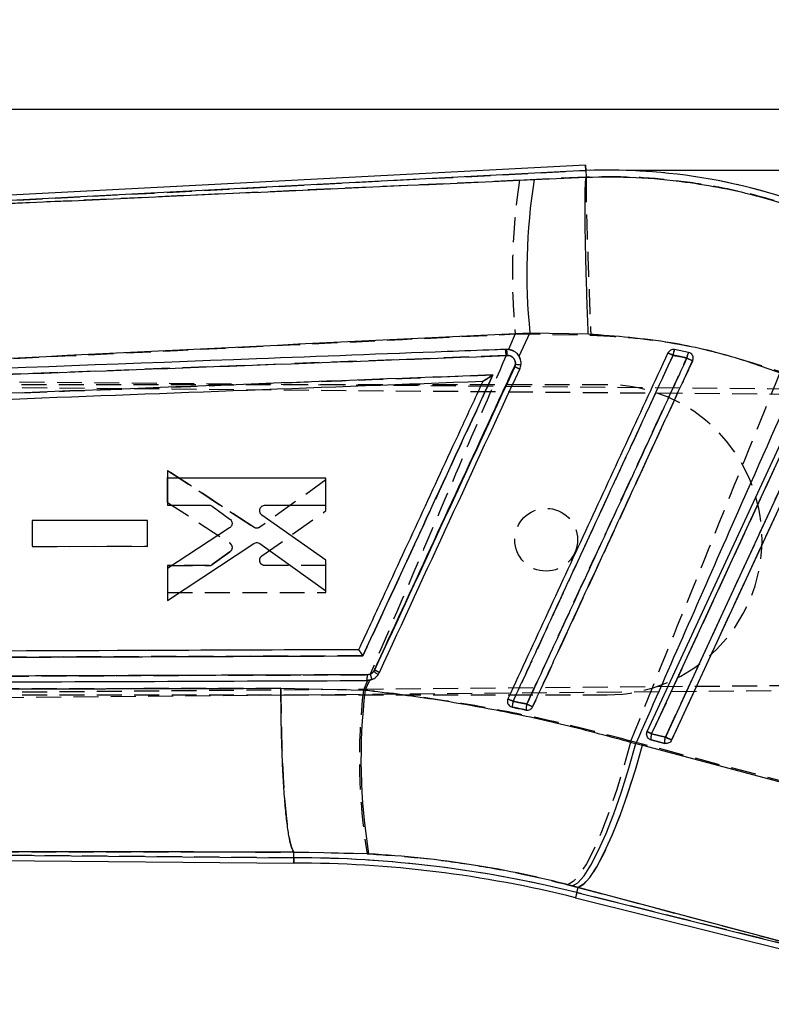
# Model space of a CAD drawing. Extents: x 50 to 380, y 23 to 289.
# Tile 11 of 12: x 255 to 293, y 239 to 289. Entities that reach past the tile are written whole.
import ezdxf

# ---------------------------------------------------------------- set-up
doc = ezdxf.new("R2010")
doc.units = 0
doc.linetypes.add('HIDDEN', pattern=[1.905, 1.27, -0.635])
doc.layers.get('0').update_dxf_attribs({"linetype": 'CONTINUOUS'})
doc.layers.add('FORMATO', color=179, linetype='CONTINUOUS')
doc.styles.add('SLDTEXTSTYLE0', font='TXT', dxfattribs={"width": 0.75})
doc.dimstyles.new('SLDDIMSTYLE0', dxfattribs={"dimtxt": 3.5, "dimasz": 3.302, "dimexe": 0, "dimexo": 0.0625, "dimgap": 0.875, "dimtad": 1, "dimdec": 1, "dimrnd": 1e-09, "dimzin": 12, "dimtxsty": 'SLDTEXTSTYLE0', "dimsah": 1, "dimcen": 0.09, "dimazin": 3, "dimtfac": 1, "dimtdec": 1, "dimtofl": 0, "dimtmove": 0, "dimatfit": 3, "dimtolj": 1, "dimtzin": 12})
doc.dimstyles.new('SLDDIMSTYLE1', dxfattribs={"dimtxt": 3.5, "dimasz": 3.302, "dimexe": 0, "dimexo": 0.0625, "dimgap": 0.875, "dimtad": 1, "dimdec": 1, "dimrnd": 1e-09, "dimzin": 12, "dimtxsty": 'SLDTEXTSTYLE0', "dimsah": 1, "dimcen": 0.09, "dimazin": 3, "dimtfac": 1, "dimtofl": 0, "dimtmove": 0, "dimatfit": 3, "dimtolj": 1, "dimtzin": 12})

# ---------------------------------------------------------------- blocks, each defined once
blk = doc.blocks.new('_D')
at = {"layer": 'FORMATO'}
for p, q in [((95.77, 236.982), (95.77, 285.695)), ((321.124, 262.836), (321.124, 285.695)), ((321.124, 284.695), (95.77, 284.695))]:
    blk.add_line(p, q, dxfattribs=at)
for points in [[(95.77, 284.695), (99.072, 284.187), (99.072, 285.203)], [(321.124, 284.695), (317.822, 285.203), (317.822, 284.187)]]:
    blk.add_solid(points, dxfattribs=at)
at = {"layer": 'FORMATO', "insert": (184.591, 289.207), "char_height": 3.5, "attachment_point": 1, "style": 'SLDTEXTSTYLE0'}
blk.add_mtext('225,4', dxfattribs=at)
blk = doc.blocks.new('_D_1')
at = {"layer": 'FORMATO'}
for p, q in [((285.496, 281.608), (332.459, 281.608)), ((331.459, 281.608), (331.459, 208.188)), ((193.903, 208.188), (332.459, 208.188))]:
    blk.add_line(p, q, dxfattribs=at)
for points in [[(331.459, 281.608), (330.951, 278.306), (331.967, 278.306)], [(331.459, 208.188), (331.967, 211.49), (330.951, 211.49)]]:
    blk.add_solid(points, dxfattribs=at)
at = {"layer": 'FORMATO', "insert": (326.947, 237.546), "char_height": 3.5, "attachment_point": 1, "rotation": 90, "style": 'SLDTEXTSTYLE0'}
blk.add_mtext('73,4', dxfattribs=at)

msp = doc.modelspace()

# ---------------------------------------------------------------- linework, layer by layer
at = {"color": 7, "linetype": 'CONTINUOUS'}
for p, q in [((283.4331, 281.8608), (225.779, 278.8393)), ((283.4449, 281.5899), (232.1381, 278.9011)), ((283.4331, 281.8608), (283.4449, 281.5899)), ((283.4449, 281.5899), (283.4597, 281.2503)), ((280.8095, 281.1233), (283.4597, 281.2499)), ((283.4597, 281.2499), (283.4597, 281.2503)), ((280.0447, 272.1166), (280.5922, 273.3024)), ((283.5667, 273.2478), (280.5922, 273.3024)), ((288.676, 272.3168), (287.9614, 272.4625)), ((288.7367, 272.2967), (288.676, 272.3168)), ((279.8571, 271.7104), (279.8216, 271.5816)), ((278.1981, 270.8529), (278.197, 270.8528)), ((286.5698, 252.994), (294.5069, 270.1345)), ((270.1955, 265.9053), (262.1252, 265.9061)), ((262.1252, 265.9061), (262.1253, 264.5327)), ((270.1956, 264.532), (270.1955, 265.9053)), ((262.1253, 264.5327), (264.2403, 264.5325)), ((264.4025, 264.4797), (265.2977, 263.8268)), ((267.0961, 264.5323), (270.1956, 264.532)), ((270.1959, 261.731), (266.9363, 264.0294)), ((261.0948, 263.7479), (255.2263, 263.7485)), ((255.2263, 263.7485), (255.2264, 262.4354)), ((261.0949, 262.4349), (261.0948, 263.7479)), ((265.2853, 263.3698), (262.1256, 261.3087)), ((255.2264, 262.4354), (261.0949, 262.4349)), ((262.1258, 259.6781), (266.5179, 262.5779)), ((266.8303, 262.572), (270.196, 260.1637)), ((270.196, 260.1637), (270.1959, 261.731)), ((262.1256, 261.3087), (262.1258, 259.6781)), ((272.6703, 256.1269), (272.6321, 256.0612)), ((272.1934, 255.1111), (272.4251, 255.6129)), ((272.2786, 255.5971), (272.4251, 255.6129)), ((267.9027, 255.2027), (272.1934, 255.1111)), ((279.6009, 254.2718), (279.6879, 254.2394)), ((287.4955, 252.7147), (286.7967, 252.8889)), ((285.9909, 252.3852), (286.3254, 252.2971)), ((286.77, 252.5716), (286.6938, 252.6024)), ((287.4687, 252.3974), (286.77, 252.5716)), ((286.3254, 252.2971), (303.0593, 247.8437)), ((230.7974, 246.8962), (268.5593, 246.5667)), ((268.5593, 246.5667), (268.5605, 246.854)), ((268.5605, 246.854), (268.5603, 246.8546)), ((272.372, 246.7654), (268.5605, 246.854)), ((226.0313, 246.6667), (268.5581, 246.2955)), ((283.0506, 245.0584), (282.7561, 245.1367)), ((282.985, 244.7952), (283.0506, 245.0584)), ((299.7845, 240.6066), (283.0506, 245.0584)), ((282.9194, 244.5321), (302.5941, 239.6267)), ((282.985, 244.7952), (299.7845, 240.6066))]:
    msp.add_line(p, q, dxfattribs=at)
at = {"color": 7, "linetype": 'HIDDEN'}
for p, q in [((231.6587, 278.8759), (283.4449, 281.5899)), ((283.4449, 281.5899), (283.4331, 281.8608)), ((280.063, 281.0845), (231.6587, 278.8759)), ((283.4598, 281.2492), (280.063, 281.0845)), ((283.4598, 281.2493), (283.4598, 281.2492)), ((279.843, 273.2559), (279.5077, 272.4678)), ((279.843, 273.2559), (283.6947, 273.2002)), ((279.34, 272.4692), (279.4031, 272.4716)), ((279.3748, 272.1557), (229.0493, 270.2469)), ((279.4376, 272.1582), (279.3748, 272.1557)), ((279.7119, 272.4136), (279.7732, 272.3782)), ((280.0209, 272.1531), (280.1024, 271.9725)), ((220.2963, 271.1085), (296.9402, 270.4397)), ((220.4227, 270.8094), (297.5774, 270.1596)), ((284.5214, 270.67), (221.3892, 270.67)), ((262.1256, 264.6747), (262.1258, 266.3053)), ((262.1258, 266.3053), (262.1256, 264.6747)), ((262.1258, 266.3053), (266.5179, 263.4054)), ((266.5179, 263.4054), (262.1258, 266.3053)), ((270.196, 265.8196), (266.8303, 263.4113)), ((270.1959, 264.2524), (270.196, 265.8196)), ((262.1256, 264.6747), (265.2853, 262.6135)), ((266.9363, 261.9539), (270.1959, 264.2524)), ((255.2264, 263.748), (255.2263, 262.4349)), ((261.0949, 263.7485), (255.2264, 263.748)), ((261.0948, 262.4354), (261.0949, 263.7485)), ((255.2263, 262.4349), (261.0948, 262.4354)), ((265.2977, 262.1566), (264.4025, 261.5037)), ((264.4025, 261.5037), (265.2977, 262.1566)), ((262.1253, 261.4507), (262.1252, 260.0773)), ((264.2403, 261.4509), (262.1253, 261.4507)), ((262.1253, 261.4507), (264.2403, 261.4509)), ((270.1956, 261.4514), (267.0961, 261.4511)), ((270.1955, 260.0781), (270.1956, 261.4514)), ((262.1252, 260.0773), (270.1955, 260.0781)), ((229.0243, 255.732), (272.3034, 255.8916)), ((272.3034, 255.8916), (272.4514, 255.9201)), ((220.4227, 254.7305), (310.1607, 255.4862)), ((272.3138, 255.5981), (272.1066, 255.1132)), ((272.5376, 255.647), (272.2786, 255.5971)), ((310.0339, 255.2145), (220.2963, 254.4313)), ((220.4227, 254.87), (284.5214, 254.87)), ((279.6879, 254.2394), (279.6191, 254.2624)), ((286.7965, 252.8867), (287.4953, 252.7125)), ((286.3314, 252.3554), (285.7401, 252.5099)), ((303.147, 247.878), (286.3314, 252.3554)), ((286.7045, 252.5965), (286.7703, 252.5714)), ((286.7703, 252.5714), (287.4691, 252.3972)), ((268.5593, 246.5667), (230.4149, 246.8996)), ((268.5593, 246.5667), (268.5605, 246.8574)), ((268.5603, 246.8579), (268.5605, 246.8574)), ((268.5605, 246.8574), (272.2966, 246.7728)), ((268.5581, 246.2955), (268.5593, 246.5667)), ((282.5299, 245.1951), (283.0505, 245.058)), ((282.985, 244.7952), (283.0505, 245.058)), ((283.0505, 245.058), (299.866, 240.5863)), ((299.866, 240.5863), (282.985, 244.7952))]:
    msp.add_line(p, q, dxfattribs=at)
at = {"color": 8, "linetype": 'CONTINUOUS'}
msp.add_line((268.5593, 246.5667), (268.5581, 246.2955), dxfattribs=at)
at = {"color": 7, "linetype": 'HIDDEN', "flags": 128}
for points in [[(294.7337, 270.0272), (294.4778, 269.4746), (293.4542, 267.2641), (289.3598, 258.4223), (286.7965, 252.8867)], [(287.4953, 252.7125), (287.7512, 253.2651), (288.7747, 255.4756), (292.8691, 264.3174), (295.3813, 269.7426)], [(287.8159, 252.5659), (288.0718, 253.1185), (289.0954, 255.329), (293.1897, 264.1708), (295.7019, 269.596)], [(285.7401, 252.5099), (285.3924, 251.2512), (285.0192, 250.0399), (284.6302, 248.9076), (284.2355, 247.8838), (283.8456, 246.9954), (283.4707, 246.2657), (283.1205, 245.7136), (282.8041, 245.3536), (282.5299, 245.1951)], [(286.3314, 252.3554), (285.9722, 251.0983), (285.5877, 249.8886), (285.1881, 248.758), (284.7837, 247.736), (284.3851, 246.8496), (284.0029, 246.1219), (283.647, 245.5719), (283.3268, 245.2142), (283.0505, 245.058)]]:
    msp.add_lwpolyline(points, dxfattribs=at)
at = {"color": 7, "linetype": 'CONTINUOUS', "flags": 128}
for points in [[(286.7967, 252.8889), (287.0526, 253.4416), (288.0762, 255.6521), (292.1706, 264.4941), (294.7338, 270.0294)], [(295.3815, 269.7448), (295.1256, 269.1922), (294.102, 266.9817), (290.0076, 258.1397), (287.4955, 252.7147)], [(295.7019, 269.5964), (295.446, 269.0438), (294.4224, 266.8333), (290.328, 257.9913), (287.8159, 252.5663)], [(286.7967, 252.8889), (286.7504, 252.9104), (286.707, 252.9305), (286.6678, 252.9486), (286.634, 252.9643), (286.6066, 252.977), (286.5863, 252.9864), (286.574, 252.9921), (286.5698, 252.994)], [(282.7561, 245.1367), (283.0312, 245.2925), (283.3488, 245.6479), (283.7007, 246.1938), (284.0778, 246.9158), (284.4704, 247.7955), (284.8682, 248.8098), (285.2609, 249.9326), (285.6384, 251.1348), (285.9909, 252.3852)], [(287.8159, 252.5663), (287.8004, 252.5735), (287.7753, 252.5851), (287.7415, 252.6008), (287.7004, 252.6199), (287.6533, 252.6416), (287.6022, 252.6653), (287.5489, 252.69), (287.4955, 252.7147)], [(283.0506, 245.0584), (283.3269, 245.213), (283.6467, 245.5671), (284.0019, 246.1117), (284.3831, 246.8327), (284.7805, 247.7112), (285.1838, 248.7245), (285.5826, 249.8464), (285.9664, 251.0476), (286.3254, 252.2971)]]:
    msp.add_lwpolyline(points, dxfattribs=at)
at = {"color": 8, "linetype": 'CONTINUOUS', "flags": 128}
msp.add_lwpolyline([(282.985, 244.7952), (282.9563, 244.6802), (282.9358, 244.5979), (282.9235, 244.5486), (282.9194, 244.5321)], dxfattribs=at)
at = {"color": 7, "linetype": 'HIDDEN'}
msp.add_circle((281.4214, 262.77), 1.6, dxfattribs=at)
at = {"color": 7, "linetype": 'CONTINUOUS'}
for centre, radius, start, end in [((284.4956, 251.4166), 30.1916, 66.2767, 91.99439), ((310.2955, 276.3906), 29.8634, 170.88151, 185.93557), ((278.3083, 272.1916), 1.13, 358.29312, 14.34872), ((289.2856, 271.9808), 1.409, 160.01061, 172.24211), ((273.4163, 241.053), 34.3191, 65.05665, 65.53677), ((289.7036, 271.8622), 1.1237, 156.13587, 171.48206), ((266.4336, 223.9489), 52.9402, 64.90475, 65.25625), ((273.5695, 257.9174), 15.0266, 64.35114, 65.41347), ((280.219, 274.5676), 2.8801, 262.78153, 268.34505), ((271.4293, 255.8168), 0.8772, 345.49543, 4.87899), ((270.9285, 253.5674), 3.0201, 50.39332, 55.66143), ((267.4009, 244.5888), 12.6844, 64.20403, 65.45423), ((301.6141, 251.5662), 29.6336, 173.12945, 189.32333), ((267.9706, 229.2806), 27.8693, 65.02794, 65.62331), ((281.4031, 254.1229), 1.7192, 165.80393, 176.11397), ((281.7493, 254.0524), 1.3562, 165.12379, 178.2496), ((262.8847, 216.2764), 41.9713, 64.83595, 65.27674), ((287.3056, 252.6863), 0.5478, 158.28606, 192.08301), ((288.0047, 252.512), 0.548, 158.29184, 192.07194), ((268.5578, 186.9308), 59.6359, 76, 89.998575), ((268.5578, 186.9308), 59.3648, 76, 90)]:
    msp.add_arc(centre, radius, start, end, dxfattribs=at)
at = {"color": 7, "linetype": 'HIDDEN'}
for centre, radius, start, end in [((284.4956, 251.4166), 30.1916, 66.2767, 91.99439), ((311.4619, 276.285), 31.7637, 171.30933, 185.47235), ((278.2529, 272.1896), 1.1224, 358.26939, 14.42415), ((278.302, 272.1916), 1.1361, 358.32005, 14.27107), ((288.9885, 272.037), 1.1117, 157.49805, 173.03795), ((303.4617, 305.9978), 37.2402, 244.83839, 245.27415), ((289.5071, 271.9046), 0.9277, 153.62075, 172.27773), ((305.8427, 309.137), 40.9233, 245.06181, 245.52205), ((273.9753, 258.7996), 14.0557, 64.28577, 65.43664), ((284.5214, 262.77), 7.9, 270, 90), ((265.1305, 262.3802), 0.28, 20.80421, 56.45261), ((264.2403, 261.7261), 0.2752, 270.00286, 306.0985), ((271.43, 255.8169), 0.8766, 345.47625, 4.88781), ((271.4975, 255.469), 1.0552, 9.71185, 25.31026), ((267.9669, 245.812), 11.3368, 64.0891, 65.49162), ((301.489, 251.6104), 29.5905, 173.20156, 189.40915), ((314.4911, 329.8293), 82.9208, 245.01983, 245.2193), ((281.2645, 254.1507), 1.5791, 165.58071, 176.78133), ((281.6583, 254.0704), 1.2648, 164.90035, 178.94147), ((307.3269, 312.3358), 63.8719, 245.102669, 245.393095), ((290.2583, 260.4946), 8.3585, 243.81381, 245.53282), ((287.2966, 252.6865), 0.5387, 158.1836, 192.33988), ((287.9954, 252.5123), 0.5387, 158.18407, 192.33957), ((295.5943, 269.9998), 19.0904, 244.89696, 245.95516), ((268.5578, 186.9308), 59.6359, 76, 89.998575)]:
    msp.add_arc(centre, radius, start, end, dxfattribs=at)
at = {"color": 7, "linetype": 'CONTINUOUS'}
for points, knots in [([(232.1381, 278.9011), (236.9257, 279.12), (253.1504, 279.8617), (269.3736, 280.6017), (280.8095, 281.1233)], [0, 0, 0, 0, 0.29508603, 1, 1, 1, 1]), ([(283.5667, 273.2478), (283.5648, 273.2944), (283.5519, 273.6263), (283.5226, 274.413), (283.4835, 275.5869), (283.4474, 276.8603), (283.4216, 278.0269), (283.4062, 279.0581), (283.4023, 279.9198), (283.4098, 280.5894), (283.428, 281.0607), (283.4491, 281.1869), (283.4597, 281.2499)], [0, 0, 0, 0, 0.0117322, 0.0834602, 0.1980318, 0.3126036, 0.4271713, 0.5417391, 0.6563041, 0.7708694, 0.8854347, 1, 1, 1, 1]), ([(283.4597, 281.2503), (284.3021, 281.258), (285.9933, 281.2735), (288.9536, 280.9863), (292.3374, 280.349), (294.7558, 279.4755), (295.9759, 279.0348)], [0, 0, 0, 0, 0.1969334, 0.3953629, 0.6949573, 1, 1, 1, 1]), ([(280.5922, 273.3024), (269.1603, 272.7469), (252.9435, 271.9588), (236.727, 271.1333), (231.9422, 270.8897)], [0, 0, 0, 0, 0.7049426, 1, 1, 1, 1]), ([(294.1878, 270.9556), (293.157, 271.3363), (291.0795, 272.1034), (287.5148, 272.9428), (284.9769, 273.1388), (283.5667, 273.2478)], [0, 0, 0, 0, 0.30442293, 0.61350077, 1, 1, 1, 1]), ([(279.4031, 272.4716), (279.2009, 272.4639), (278.1897, 272.4256), (273.9427, 272.2645), (257.3497, 271.6346), (241.5641, 271.032), (229.0148, 270.553)], [0, 0, 0, 0, 0.0120415, 0.0602072, 0.2528703, 1, 1, 1, 1]), ([(279.7204, 272.4098), (279.6443, 272.4364), (279.5408, 272.4726), (279.432, 272.4718), (279.4031, 272.4716)], [0, 0, 0, 0, 0.7345681, 1, 1, 1, 1]), ([(287.9614, 272.4625), (287.9271, 272.4656), (287.8585, 272.4718), (287.7596, 272.437), (287.6773, 272.3762), (287.6442, 272.3188), (287.6282, 272.2912)], [0, 0, 0, 0, 0.2547691, 0.5095216, 0.7640538, 1, 1, 1, 1]), ([(229.0494, 270.2468), (237.4479, 270.566), (254.245, 271.2043), (271.0402, 271.84), (279.4378, 272.1579)], [0, 0, 0, 0, 0.50000179, 1, 1, 1, 1]), ([(279.4378, 272.1579), (279.4872, 272.1546), (279.5825, 272.1481), (279.7081, 272.0777), (279.8009, 271.9759), (279.8578, 271.8478), (279.8574, 271.7562), (279.8571, 271.7104)], [0, 0, 0, 0, 0.2124087, 0.41004014, 0.60702612, 0.80350683, 1, 1, 1, 1]), ([(287.6282, 272.2912), (286.269, 269.3536), (283.5507, 263.4783), (280.8324, 257.603), (279.4733, 254.6654)], [0, 0, 0, 0, 0.5000001, 1, 1, 1, 1]), ([(280.0447, 272.1166), (280.0383, 272.1272), (279.9911, 272.2059), (279.8893, 272.3192), (279.7698, 272.3834), (279.7204, 272.4098)], [0, 0, 0, 0, 0.0838415, 0.6218185, 1, 1, 1, 1]), ([(279.7364, 254.5445), (279.8216, 254.7288), (280.2477, 255.65), (282.0373, 259.5191), (284.2525, 264.3083), (286.5441, 269.2625), (287.4722, 271.2689), (287.8895, 272.171)], [0, 0, 0, 0, 0.03135823, 0.15679046, 0.65852053, 0.84646058, 1, 1, 1, 1]), ([(280.0739, 271.4633), (280.1, 271.5388), (280.1523, 271.6897), (280.1353, 271.9229), (280.0732, 272.0557), (280.0447, 272.1166)], [0, 0, 0, 0, 0.3514028, 0.7027975, 1, 1, 1, 1]), ([(288.5923, 272.0287), (288.5071, 271.8444), (288.081, 270.9232), (286.2913, 267.0541), (284.0753, 262.2632), (281.7835, 257.3084), (280.8553, 255.3015), (280.4385, 254.4005)], [0, 0, 0, 0, 0.031355, 0.156776, 0.6584603, 0.8466714, 1, 1, 1, 1]), ([(287.8895, 272.171), (288.0356, 272.1428), (288.2704, 272.0975), (288.5041, 272.0475), (288.5923, 272.0287)], [0, 0, 0, 0, 0.6224504, 1, 1, 1, 1]), ([(288.8869, 271.8918), (288.8977, 271.9224), (288.92, 271.9854), (288.913, 272.0884), (288.8737, 272.184), (288.8111, 272.2563), (288.7589, 272.2847), (288.7367, 272.2967)], [0, 0, 0, 0, 0.2017567, 0.4152822, 0.6288215, 0.8423452, 1, 1, 1, 1]), ([(272.6321, 256.0612), (274.5621, 260.2416), (276.9705, 265.458), (279.3788, 270.6744), (279.8571, 271.7104)], [0, 0, 0, 0, 0.8013984, 1, 1, 1, 1]), ([(279.8216, 271.5816), (278.6297, 269.0058), (276.2458, 263.8543), (273.8621, 258.7027), (272.6703, 256.1269)], [0, 0, 0, 0, 0.5000002, 1, 1, 1, 1]), ([(272.9207, 256.0091), (274.1129, 258.5849), (276.4972, 263.7363), (278.8817, 268.8877), (280.0739, 271.4633)], [0, 0, 0, 0, 0.5000002, 1, 1, 1, 1]), ([(280.7313, 254.2644), (280.8163, 254.448), (281.2422, 255.3686), (283.0319, 259.237), (285.6655, 264.9292), (287.9581, 269.8844), (288.8869, 271.8918)], [0, 0, 0, 0, 0.0312553, 0.1566756, 0.6583565, 1, 1, 1, 1]), ([(278.705, 271.1663), (270.4924, 270.8554), (254.2482, 270.2405), (238.0026, 269.6232), (229.9704, 269.318)], [0, 0, 0, 0, 0.505571, 1, 1, 1, 1]), ([(272.0821, 256.8538), (273.1644, 259.1929), (275.3719, 263.9637), (277.5796, 268.7345), (278.705, 271.1663)], [0, 0, 0, 0, 0.4902757, 1, 1, 1, 1]), ([(278.705, 271.1663), (278.7039, 271.1656), (278.6387, 271.1222), (278.5131, 271.0395), (278.3582, 270.9414), (278.2605, 270.8832), (278.2127, 270.8572), (278.2026, 270.8542), (278.1981, 270.8529)], [0, 0, 0, 0, 0.0053192, 0.3355729, 0.6405072, 0.8090124, 0.9156995, 1, 1, 1, 1]), ([(294.1878, 270.9556), (293.0372, 268.3573), (290.2974, 262.1705), (287.5718, 255.9774), (285.9909, 252.3852)], [0, 0, 0, 0, 0.4199752, 1, 1, 1, 1]), ([(229.9584, 269.0159), (238.0469, 269.3248), (254.127, 269.939), (270.2059, 270.5494), (278.197, 270.8528)], [0, 0, 0, 0, 0.5030115, 1, 1, 1, 1]), ([(278.197, 270.8528), (278.1945, 270.8474), (277.8512, 270.105), (276.1425, 266.4156), (274.0342, 261.8589), (272.2663, 258.0394), (271.8628, 257.1675)], [0, 0, 0, 0, 0.0011842, 0.162719, 0.8088575, 1, 1, 1, 1]), ([(264.2403, 264.5325), (264.2716, 264.5298), (264.3299, 264.5246), (264.3795, 264.4939), (264.4025, 264.4797)], [0, 0, 0, 0, 0.5371617, 1, 1, 1, 1]), ([(266.8302, 264.332), (266.8417, 264.3609), (266.8646, 264.4189), (266.933, 264.4847), (267.013, 264.5252), (267.07, 264.53), (267.0961, 264.5323)], [0, 0, 0, 0, 0.2598491, 0.5197006, 0.7803001, 1, 1, 1, 1]), ([(266.9363, 264.0294), (266.9126, 264.05), (266.8651, 264.0911), (266.8253, 264.1782), (266.8147, 264.2618), (266.8258, 264.3121), (266.8302, 264.332)], [0, 0, 0, 0, 0.2743691, 0.5487771, 0.8217566, 1, 1, 1, 1]), ([(265.3923, 263.5037), (265.3785, 263.4751), (265.3529, 263.4222), (265.3066, 263.3863), (265.2853, 263.3698)], [0, 0, 0, 0, 0.5401751, 1, 1, 1, 1]), ([(265.2977, 263.8268), (265.3212, 263.8055), (265.3681, 263.7628), (265.4061, 263.6741), (265.4155, 263.5839), (265.3995, 263.5287), (265.3923, 263.5037)], [0, 0, 0, 0, 0.2622107, 0.5244834, 0.7853921, 1, 1, 1, 1]), ([(266.5179, 262.5779), (266.5455, 262.5925), (266.6009, 262.6216), (266.696, 262.6269), (266.7745, 262.6072), (266.8156, 262.5813), (266.8303, 262.572)], [0, 0, 0, 0, 0.280345, 0.5606286, 0.8422639, 1, 1, 1, 1]), ([(271.8628, 257.1675), (271.8092, 257.1673), (270.9466, 257.1641), (266.8476, 257.1489), (252.9202, 257.0966), (239.8036, 257.0448), (229.9228, 257.0057)], [0, 0, 0, 0, 0.0038298, 0.06169979, 0.29318025, 1, 1, 1, 1]), ([(272.0821, 256.8538), (272.0814, 256.8549), (272.077, 256.8618), (272.0501, 256.9039), (272.0033, 256.9754), (271.9466, 257.0591), (271.9035, 257.1197), (271.874, 257.1581), (271.8663, 257.1645), (271.8628, 257.1675)], [0, 0, 0, 0, 0.0070961, 0.0478009, 0.2878408, 0.4954352, 0.6767427, 0.8489843, 1, 1, 1, 1]), ([(229.9499, 256.6985), (236.9303, 256.7247), (250.9732, 256.7773), (265.0184, 256.8282), (272.0821, 256.8538)], [0, 0, 0, 0, 0.4970739, 1, 1, 1, 1]), ([(272.3034, 255.8914), (265.0894, 255.8652), (250.6617, 255.8129), (236.2369, 255.7589), (229.0245, 255.732)], [0, 0, 0, 0, 0.5000072, 1, 1, 1, 1]), ([(272.6321, 256.0612), (272.6084, 256.0332), (272.5552, 255.9704), (272.44, 255.9056), (272.3489, 255.8961), (272.3034, 255.8914)], [0, 0, 0, 0, 0.2857196, 0.6428644, 1, 1, 1, 1]), ([(272.4251, 255.6129), (272.5012, 255.6374), (272.6534, 255.6864), (272.8237, 255.8355), (272.8917, 255.9572), (272.9207, 256.0091)], [0, 0, 0, 0, 0.3641224, 0.7282832, 1, 1, 1, 1]), ([(228.9986, 255.43), (236.2112, 255.4587), (250.6364, 255.516), (265.0645, 255.5701), (272.2786, 255.5971)], [0, 0, 0, 0, 0.4999992, 1, 1, 1, 1]), ([(230.1485, 255.0614), (235.923, 255.0922), (248.5064, 255.1595), (261.0924, 255.1875), (267.9027, 255.2027)], [0, 0, 0, 0, 0.4589033, 1, 1, 1, 1]), ([(268.5603, 246.8546), (268.5214, 246.9172), (268.4436, 247.0425), (268.3315, 247.5129), (268.2269, 248.1817), (268.1327, 249.043), (268.0519, 250.0741), (267.9864, 251.2408), (267.9385, 252.5148), (267.9107, 253.7821), (267.9031, 254.6876), (267.9027, 255.1353), (267.9027, 255.2027)], [0, 0, 0, 0, 0.11133235, 0.22266457, 0.33399683, 0.44532911, 0.55666191, 0.66799474, 0.77932854, 0.89066236, 0.98355032, 1, 1, 1, 1]), ([(272.1934, 255.1111), (273.3455, 254.9702), (275.6497, 254.6882), (279.1178, 254.0709), (282.582, 253.3208), (284.8546, 252.6971), (285.9909, 252.3852)], [0, 0, 0, 0, 0.24689, 0.4937678, 0.7468871, 1, 1, 1, 1]), ([(279.4733, 254.6654), (279.4619, 254.6329), (279.4393, 254.568), (279.4486, 254.4633), (279.4897, 254.3683), (279.5468, 254.3053), (279.5883, 254.2796), (279.6009, 254.2718)], [0, 0, 0, 0, 0.2255048, 0.4510033, 0.6766006, 0.9023949, 1, 1, 1, 1]), ([(280.4385, 254.4005), (280.3039, 254.4281), (280.0699, 254.4761), (279.8358, 254.5241), (279.7364, 254.5445)], [0, 0, 0, 0, 0.5755032, 1, 1, 1, 1]), ([(279.6879, 254.2394), (279.8848, 254.1988), (280.1201, 254.1502), (280.3553, 254.1017), (280.3937, 254.0938)], [0, 0, 0, 0, 0.8366332, 1, 1, 1, 1]), ([(280.3937, 254.0938), (280.3977, 254.093), (280.4351, 254.0858), (280.5089, 254.0864), (280.6064, 254.1215), (280.6852, 254.1833), (280.7167, 254.2387), (280.7313, 254.2644)], [0, 0, 0, 0, 0.029942, 0.2813352, 0.532705, 0.7840912, 1, 1, 1, 1]), ([(286.6938, 252.6024), (286.6656, 252.6227), (286.6091, 252.6632), (286.5562, 252.7558), (286.5359, 252.8584), (286.5473, 252.9404), (286.5652, 252.983), (286.5698, 252.994)], [0, 0, 0, 0, 0.2320641, 0.4641859, 0.6941976, 0.9205301, 1, 1, 1, 1]), ([(287.8159, 252.5663), (287.7985, 252.5367), (287.7638, 252.4773), (287.6786, 252.4163), (287.5806, 252.3855), (287.5082, 252.388), (287.4721, 252.3966), (287.4687, 252.3974)], [0, 0, 0, 0, 0.2436432, 0.4873069, 0.7309633, 0.9746064, 1, 1, 1, 1]), ([(268.5603, 246.8546), (261.7421, 246.8627), (249.1533, 246.8778), (236.5669, 246.8904), (230.7974, 246.8962)], [0, 0, 0, 0, 0.5416065, 1, 1, 1, 1]), ([(282.7561, 245.1367), (281.9275, 245.3419), (280.2701, 245.7522), (277.6864, 246.2204), (275.0474, 246.5788), (273.2638, 246.7032), (272.372, 246.7654)], [0, 0, 0, 0, 0.2458331, 0.4916723, 0.7458243, 1, 1, 1, 1])]:
    msp.add_open_spline(points, degree=3, knots=knots, dxfattribs=at)
at = {"color": 7, "linetype": 'HIDDEN'}
for points, knots in [([(283.4598, 281.2492), (283.4563, 281.1865), (283.4495, 281.061), (283.4519, 280.5907), (283.4639, 279.9222), (283.4856, 279.0613), (283.5165, 278.0309), (283.5552, 276.8649), (283.601, 275.592), (283.6464, 274.4011), (283.6786, 273.5964), (283.6928, 273.2469), (283.6947, 273.2002)], [0, 0, 0, 0, 0.11405871, 0.22811736, 0.34217597, 0.45623472, 0.57029575, 0.68435701, 0.79842198, 0.9124871, 0.98831575, 1, 1, 1, 1]), ([(294.8499, 279.4754), (294.1169, 279.7187), (292.6509, 280.2051), (290.361, 280.7319), (288.0158, 281.094), (285.7015, 281.279), (284.1811, 281.2589), (283.4598, 281.2493)], [0, 0, 0, 0, 0.2007324, 0.401464, 0.6076466, 0.8138317, 1, 1, 1, 1]), ([(231.4608, 270.8611), (232.2808, 270.903), (248.4081, 271.728), (264.5356, 272.5119), (279.843, 273.2559)], [0, 0, 0, 0, 0.0508467, 1, 1, 1, 1]), ([(283.6947, 273.2002), (284.2812, 273.1714), (286.2122, 273.0764), (289.5028, 272.5704), (292.0712, 271.7511), (293.3701, 271.3367)], [0, 0, 0, 0, 0.1773845, 0.5839757, 1, 1, 1, 1]), ([(279.5077, 272.4678), (279.5403, 272.4631), (279.6104, 272.4529), (279.6765, 272.4273), (279.7119, 272.4136)], [0, 0, 0, 0, 0.4645446, 1, 1, 1, 1]), ([(279.3748, 272.1557), (278.5171, 270.1411), (276.2125, 264.7279), (273.902, 259.3171), (272.4514, 255.9201)], [0, 0, 0, 0, 0.3721708, 1, 1, 1, 1]), ([(279.8183, 271.5833), (279.8339, 271.6284), (279.8644, 271.7169), (279.8502, 271.8582), (279.7941, 271.9848), (279.6983, 272.0848), (279.5747, 272.1502), (279.4833, 272.1556), (279.4376, 272.1582)], [0, 0, 0, 0, 0.17194942, 0.33745513, 0.5031206, 0.66882166, 0.83438356, 1, 1, 1, 1]), ([(287.885, 272.1717), (286.5164, 269.2116), (284.2047, 264.2116), (281.4881, 258.3356), (280.1401, 255.4199), (279.7351, 254.5439)], [0, 0, 0, 0, 0.503778, 0.8509296, 1, 1, 1, 1]), ([(280.4372, 254.3999), (281.8052, 257.3589), (284.116, 262.357), (286.8328, 268.2334), (288.1817, 271.1509), (288.5878, 272.0293)], [0, 0, 0, 0, 0.5035309, 0.8505245, 1, 1, 1, 1]), ([(288.5878, 272.0293), (288.5011, 272.0478), (288.2674, 272.0978), (288.0326, 272.1432), (287.885, 272.1717)], [0, 0, 0, 0, 0.37117965, 1, 1, 1, 1]), ([(272.6697, 256.1273), (273.8611, 258.7033), (276.2439, 263.8553), (278.6268, 269.0073), (279.8183, 271.5833)], [0, 0, 0, 0, 0.4999998, 1, 1, 1, 1]), ([(288.8864, 271.8919), (288.8027, 271.7109), (288.3781, 270.793), (286.5896, 266.9273), (283.9549, 261.2324), (281.6612, 256.2744), (280.7312, 254.2643)], [0, 0, 0, 0, 0.0307993, 0.1562195, 0.6579006, 1, 1, 1, 1]), ([(229.9704, 269.3181), (238.0027, 269.6233), (254.2483, 270.2407), (270.4924, 270.8556), (278.7051, 271.1665)], [0, 0, 0, 0, 0.4944267, 1, 1, 1, 1]), ([(278.7051, 271.1665), (277.5797, 268.7346), (275.372, 263.9638), (273.1644, 259.193), (272.0821, 256.854)], [0, 0, 0, 0, 0.5097399, 1, 1, 1, 1]), ([(278.1981, 270.8529), (278.2025, 270.8542), (278.2127, 270.8572), (278.2603, 270.8831), (278.3577, 270.9412), (278.5127, 271.0394), (278.6385, 271.1222), (278.704, 271.1658), (278.7051, 271.1665)], [0, 0, 0, 0, 0.0842066, 0.1906864, 0.3587675, 0.6628338, 0.9946823, 1, 1, 1, 1]), ([(285.7401, 252.5099), (286.8949, 255.3636), (289.435, 261.6405), (291.9814, 267.9149), (293.3701, 271.3367)], [0, 0, 0, 0, 0.4546369, 1, 1, 1, 1]), ([(266.8303, 263.4113), (266.8031, 263.3957), (266.7486, 263.3645), (266.6533, 263.3557), (266.5743, 263.3726), (266.5326, 263.3969), (266.5179, 263.4054)], [0, 0, 0, 0, 0.2819313, 0.5638036, 0.8461305, 1, 1, 1, 1]), ([(265.3698, 262.5179), (265.3621, 262.5328), (265.3422, 262.5716), (265.3069, 262.5976), (265.2853, 262.6135)], [0, 0, 0, 0, 0.38543717, 1, 1, 1, 1]), ([(265.3923, 262.4796), (265.4005, 262.4494), (265.417, 262.3889), (265.4018, 262.2946), (265.3616, 262.213), (265.3179, 262.1744), (265.2977, 262.1566)], [0, 0, 0, 0, 0.2586987, 0.5174078, 0.776341, 1, 1, 1, 1]), ([(266.8302, 261.6514), (266.8245, 261.6819), (266.813, 261.7429), (266.8357, 261.8348), (266.8792, 261.9074), (266.9197, 261.9404), (266.9363, 261.9539)], [0, 0, 0, 0, 0.2705842, 0.5411591, 0.812154, 1, 1, 1, 1]), ([(267.0961, 261.4511), (267.0647, 261.4543), (267.0018, 261.4606), (266.9189, 261.5092), (266.8588, 261.5752), (266.839, 261.628), (266.8302, 261.6514)], [0, 0, 0, 0, 0.26403346, 0.52811721, 0.7911323, 1, 1, 1, 1]), ([(272.0821, 256.854), (272.0815, 256.8551), (272.0771, 256.862), (272.0502, 256.9039), (272.0036, 256.9754), (271.9468, 257.0591), (271.9036, 257.1197), (271.874, 257.1581), (271.8664, 257.1645), (271.8628, 257.1675)], [0, 0, 0, 0, 0.0070956, 0.0470991, 0.2872271, 0.4949146, 0.6762727, 0.8485509, 1, 1, 1, 1]), ([(272.0821, 256.854), (265.0185, 256.8284), (250.9733, 256.7774), (236.9303, 256.7248), (229.9499, 256.6986)], [0, 0, 0, 0, 0.5029267, 1, 1, 1, 1]), ([(272.4514, 255.9201), (272.4623, 255.9248), (272.5145, 255.9475), (272.6004, 256.0092), (272.6466, 256.088), (272.6697, 256.1273)], [0, 0, 0, 0, 0.1158574, 0.5576164, 1, 1, 1, 1]), ([(267.9016, 255.2006), (261.1961, 255.1862), (248.4826, 255.159), (235.7717, 255.0922), (229.765, 255.0606)], [0, 0, 0, 0, 0.527435, 1, 1, 1, 1]), ([(267.9016, 255.2006), (267.9016, 255.1333), (267.902, 254.6873), (267.9097, 253.7837), (267.9374, 252.5181), (267.9854, 251.2441), (268.0511, 250.0774), (268.132, 249.0463), (268.2264, 248.185), (268.3311, 247.5162), (268.4434, 247.0458), (268.5213, 246.9205), (268.5603, 246.8579)], [0, 0, 0, 0, 0.0164561, 0.1089474, 0.2203299, 0.3317125, 0.4430942, 0.5544759, 0.6658568, 0.7772379, 0.8886189, 1, 1, 1, 1]), ([(285.7401, 252.5099), (284.6441, 252.802), (282.4522, 253.3864), (279.0592, 254.103), (275.6055, 254.702), (273.2729, 254.9762), (272.1066, 255.1132)], [0, 0, 0, 0, 0.2468873, 0.493778, 0.746884, 1, 1, 1, 1]), ([(279.7351, 254.5439), (279.8349, 254.5235), (280.069, 254.4754), (280.3029, 254.4274), (280.4372, 254.3999)], [0, 0, 0, 0, 0.4260191, 1, 1, 1, 1]), ([(280.3938, 254.0938), (280.1995, 254.1338), (279.9642, 254.1824), (279.7289, 254.2309), (279.6879, 254.2394)], [0, 0, 0, 0, 0.82597589, 1, 1, 1, 1]), ([(230.4149, 246.8996), (236.4164, 246.8936), (249.1304, 246.8809), (261.8467, 246.8659), (268.5603, 246.8579)], [0, 0, 0, 0, 0.4720473, 1, 1, 1, 1]), ([(272.2966, 246.7728), (273.1468, 246.7152), (274.8472, 246.5999), (277.4199, 246.2632), (279.9963, 245.8109), (281.6854, 245.4004), (282.5299, 245.1951)], [0, 0, 0, 0, 0.24600899, 0.4920002, 0.74600254, 1, 1, 1, 1])]:
    msp.add_open_spline(points, degree=3, knots=knots, dxfattribs=at)

# ---------------------------------------------------------------- dimensions: what is measured, and where the dimension line sits
at = {"layer": 'FORMATO'}
dim = msp.add_linear_dim(base=(95.7698, 284.6949), p1=(321.1237, 261.8358), p2=(95.7698, 235.9825), dimstyle='SLDDIMSTYLE0', dxfattribs=at)
dim.commit()
dim.dimension.update_dxf_attribs({"geometry": '_D', "text_midpoint": (190.41, 284.6949), "dimtype": 160})
dim = msp.add_linear_dim(base=(331.4592, 208.1885), p1=(284.4956, 281.6082), p2=(192.9035, 208.1885), angle=90, dimstyle='SLDDIMSTYLE1', dxfattribs=at)
dim.commit()
dim.dimension.update_dxf_attribs({"geometry": '_D_1', "text_midpoint": (331.4592, 242.0718), "dimtype": 160})

doc.saveas('drawing.dxf')
